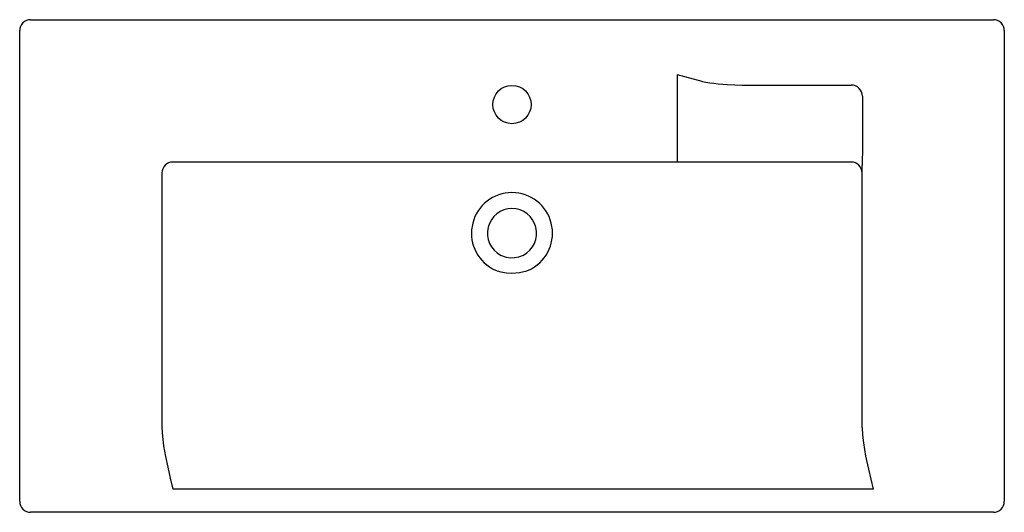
# Model space of a CAD drawing. Header units: millimetres. Extents: x 3802.332 to 3803.232, y 2171.351 to 2171.801.
import ezdxf

# ---------------------------------------------------------------- set-up
doc = ezdxf.new("R2010")
doc.units = ezdxf.units.MM
doc.layers.add('SANINDUSA', color=3, linetype='Continuous')

msp = doc.modelspace()

# ---------------------------------------------------------------- linework, layer by layer
at = {"layer": 'SANINDUSA'}
for p, q in [((3802.34194, 2171.80108), (3803.22194, 2171.80108)), ((3802.33194, 2171.36108), (3802.33194, 2171.79108)), ((3803.23194, 2171.79108), (3803.23194, 2171.36108)), ((3802.93305, 2171.75106), (3802.93302, 2171.75108)), ((3802.93302, 2171.75108), (3802.93306, 2171.75107)), ((3802.93305, 2171.75106), (3802.93305, 2171.67108)), ((3802.93306, 2171.75107), (3802.94311, 2171.74819)), ((3802.94311, 2171.74819), (3802.9532, 2171.74544)), ((3802.9532, 2171.74544), (3802.95605, 2171.74475)), ((3802.95605, 2171.74475), (3802.95922, 2171.74412)), ((3802.95922, 2171.74412), (3802.96267, 2171.74354)), ((3802.96267, 2171.74354), (3802.9664, 2171.74301)), ((3802.9664, 2171.74301), (3802.97036, 2171.74253)), ((3802.97036, 2171.74253), (3802.97453, 2171.74212)), ((3802.97453, 2171.74212), (3802.97888, 2171.74178)), ((3802.97888, 2171.74178), (3802.98555, 2171.74148)), ((3802.98555, 2171.74148), (3802.99234, 2171.7414)), ((3802.99234, 2171.7414), (3803.09194, 2171.7414)), ((3803.10226, 2171.73108), (3803.10226, 2171.68108)), ((3803.1021, 2171.67351), (3803.102, 2171.67065)), ((3803.10226, 2171.68), (3803.1021, 2171.67351)), ((3803.10226, 2171.68108), (3803.10226, 2171.68)), ((3802.93302, 2171.67108), (3802.47194, 2171.67108)), ((3802.94647, 2171.67108), (3802.93302, 2171.67108)), ((3802.97216, 2171.67108), (3802.94647, 2171.67108)), ((3802.99234, 2171.67108), (3802.97216, 2171.67108)), ((3803.09194, 2171.67108), (3802.99234, 2171.67108)), ((3803.102, 2171.67065), (3803.10194, 2171.66785)), ((3803.10194, 2171.42869), (3803.10194, 2171.66785)), ((3802.46194, 2171.66108), (3802.46194, 2171.42869)), ((3802.77108, 2171.58518), (3802.77108, 2171.58518)), ((3802.77158, 2171.58611), (3802.77675, 2171.58419)), ((3802.77675, 2171.58419), (3802.78044, 2171.58363)), ((3802.78044, 2171.58363), (3802.78428, 2171.5837)), ((3802.78428, 2171.5837), (3802.78834, 2171.58451)), ((3802.78834, 2171.58451), (3802.79231, 2171.58611)), ((3802.79281, 2171.58518), (3802.79281, 2171.58518)), ((3802.76405, 2171.57363), (3802.76486, 2171.5732)), ((3802.76486, 2171.5732), (3802.7683, 2171.5718)), ((3802.7683, 2171.5718), (3802.77185, 2171.57072)), ((3802.77185, 2171.57072), (3802.77685, 2171.56978)), ((3802.77685, 2171.56978), (3802.78193, 2171.56947)), ((3802.78193, 2171.56947), (3802.78883, 2171.57005)), ((3802.78883, 2171.57005), (3802.79553, 2171.57177)), ((3802.79553, 2171.57177), (3802.79903, 2171.5732)), ((3802.79903, 2171.5732), (3802.79984, 2171.57363)), ((3802.46194, 2171.42869), (3802.4624, 2171.42021)), ((3803.10194, 2171.42869), (3803.10227, 2171.42168)), ((3803.10227, 2171.42168), (3803.10311, 2171.41456)), ((3802.4624, 2171.42021), (3802.46353, 2171.41167)), ((3803.10311, 2171.41456), (3803.10516, 2171.40251)), ((3802.46353, 2171.41167), (3802.46529, 2171.40194)), ((3802.46529, 2171.40194), (3802.46735, 2171.39216)), ((3803.10516, 2171.40251), (3803.10772, 2171.39038)), ((3802.46735, 2171.39216), (3802.4696, 2171.38218)), ((3803.10772, 2171.39038), (3803.10979, 2171.38128)), ((3802.4696, 2171.38218), (3802.47193, 2171.37217)), ((3803.10979, 2171.38128), (3803.11193, 2171.37218)), ((3802.47194, 2171.37212), (3802.47192, 2171.37217)), ((3802.47193, 2171.37217), (3802.47194, 2171.37212)), ((3803.11194, 2171.37212), (3802.47194, 2171.37212)), ((3803.11194, 2171.37212), (3803.11192, 2171.37217)), ((3803.11193, 2171.37218), (3803.11194, 2171.37212)), ((3803.22194, 2171.35108), (3802.34194, 2171.35108))]:
    msp.add_line(p, q, dxfattribs=at)
msp.add_circle((3802.78194, 2171.72358), 0.0175, dxfattribs=at)
for centre, radius, start, end in [((3802.34194, 2171.79108), 0.01, 90, 180), ((3803.22194, 2171.79108), 0.01, 0, 90), ((3803.09194, 2171.73108), 0.01032, 0, 90), ((3802.47194, 2171.66108), 0.01, 90, 180), ((3803.09194, 2171.66108), 0.01, 0, 90), ((3802.78194, 2171.60608), 0.03706, 298.87081, 241.12919), ((3802.78194, 2171.60608), 0.0225, 297.43936, 242.5607), ((3802.34194, 2171.36108), 0.01, 180, 270), ((3803.22194, 2171.36108), 0.01, 270, 0)]:
    msp.add_arc(centre, radius, start, end, dxfattribs=at)

doc.saveas('drawing.dxf')
